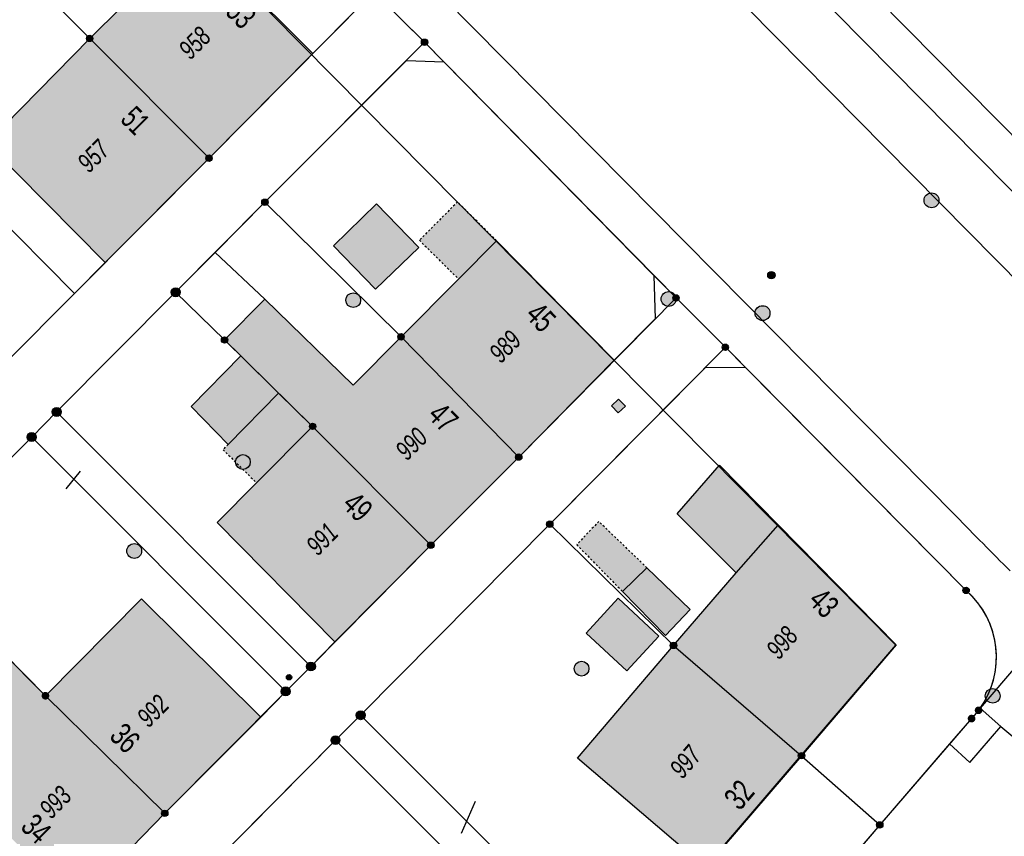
# Model space of a CAD drawing. Header units: metres. Extents: x 2695751 to 2696029, y 1260877 to 1261206.
# Tile 43 of 70: x 2695928 to 2695978, y 1260983 to 1261025. Entities that reach past the tile are written whole.
import ezdxf

# ---------------------------------------------------------------- set-up
doc = ezdxf.new("R2010")
doc.units = ezdxf.units.M
doc.header["$LTSCALE"] = 0.1
doc.linetypes.add('AUSGEZOGEN', pattern=[0])
doc.linetypes.add('VERDECKT2_S2', pattern=[0.36, 0.2, -0.16])
for name, color, linetype in [('Aménagement du territoire_Ligne de distance', 7, 'AUSGEZOGEN'), ('Limites de bien-fonds', 7, 'AUSGEZOGEN'), ('Mensuration officielle_Lignes (Couverture du sol)', 7, 'AUSGEZOGEN'), ('Mensuration officielle_Lignes (Objets divers)', 7, 'AUSGEZOGEN'), ('Mensuration officielle_Lignes de repère', 7, 'AUSGEZOGEN'), ("Mensuration officielle_N° d'assurance", 7, 'AUSGEZOGEN'), ('Mensuration officielle_N° de bâtiment', 7, 'AUSGEZOGEN'), ('Mensuration officielle_Surface (Objets divers)', 7, 'AUSGEZOGEN'), ('Mensuration officielle_Surfaces de bâtiments (Couverture du sol)', 7, 'AUSGEZOGEN'), ('Mensuration officielle_Surfaces de bâtiments (Objets divers)', 7, 'AUSGEZOGEN'), ('Points fixes eau potable', 255, 'AUSGEZOGEN'), ('Points fixes EU', 255, 'AUSGEZOGEN'), ('Points fixes gaz', 255, 'AUSGEZOGEN'), ('Points fixes mensuration officielle', 255, 'AUSGEZOGEN'), ('Réseau AEW', 8, 'AUSGEZOGEN')]:
    doc.layers.add(name, color=color, linetype=linetype)
doc.styles.add('ARIAL', font='arial.ttf')

msp = doc.modelspace()

# ---------------------------------------------------------------- hatches: boundary and pattern name
at = {"layer": 'Mensuration officielle_Surfaces de bâtiments (Couverture du sol)', "true_color": 0xd2d2d2, "transparency": 33554687}
for points in [[(2695931.35, 1261023.84), (2695937.42, 1261017.75), (2695942.696, 1261023.076), (2695934.753, 1261031.019), (2695932.757, 1261028.96), (2695934.624, 1261027.092)], [(2695937.42, 1261017.75), (2695931.35, 1261023.84), (2695926.118, 1261018.508), (2695932.131, 1261012.441)], [(2695945.892, 1261011.078), (2695948.086, 1261013.211), (2695945.938, 1261015.42), (2695943.744, 1261013.287)], [(2695947.185, 1261008.66), (2695953.17, 1261002.54), (2695958.016, 1261007.466), (2695952.043, 1261013.552), (2695950.105, 1261011.601)], [(2695942.687, 1261004.106), (2695948.7, 1260998.06), (2695953.17, 1261002.54), (2695947.185, 1261008.66), (2695944.744, 1261006.199), (2695940.263, 1261010.575), (2695938.21, 1261008.5), (2695939.038, 1261007.687), (2695940.959, 1261005.802)], [(2695940.959, 1261005.802), (2695939.038, 1261007.687), (2695936.516, 1261005.118), (2695938.387, 1261003.182)], [(2695948.7, 1260998.06), (2695942.687, 1261004.106), (2695939.835, 1261001.23), (2695937.828, 1260999.207), (2695943.821, 1260993.143)], [(2695961.04, 1260992.96), (2695967.55, 1260987.35), (2695972.369, 1260992.997), (2695963.372, 1261002.123), (2695961.23, 1260999.656), (2695964.234, 1260996.648)], [(2695958.45, 1260995.7), (2695960.64, 1260993.46), (2695961.896, 1260994.791), (2695959.69, 1260996.912)], [(2695929.1, 1260990.4), (2695935.17, 1260984.42), (2695940.059, 1260989.308), (2695933.986, 1260995.323)], [(2695958.66, 1260991.672), (2695960.301, 1260993.44), (2695958.234, 1260995.358), (2695956.593, 1260993.59)], [(2695967.55, 1260987.35), (2695961.04, 1260992.96), (2695956.152, 1260987.222), (2695962.67, 1260981.655)], [(2695924.59, 1260985.88), (2695930.72, 1260979.86), (2695935.17, 1260984.42), (2695929.1, 1260990.4), (2695926.977, 1260992.544), (2695925.155, 1260990.715), (2695927.287, 1260988.59)]]:
    msp.add_hatch(color=254, dxfattribs=at).paths.add_polyline_path(points)
at = {"layer": 'Mensuration officielle_Surfaces de bâtiments (Objets divers)', "true_color": 0xebebeb, "transparency": 33554687}
for points in [[(2695948.118, 1261013.574), (2695950.105, 1261011.601), (2695952.043, 1261013.552), (2695950.055, 1261015.524)], [(2695939.835, 1261001.23), (2695942.687, 1261004.106), (2695940.959, 1261005.802), (2695938.387, 1261003.182), (2695938.131, 1261002.92)], [(2695956.121, 1260998.083), (2695958.45, 1260995.7), (2695959.69, 1260996.912), (2695957.239, 1260999.268)]]:
    msp.add_hatch(color=7, dxfattribs=at).paths.add_polyline_path(points)
at = {"layer": 'Points fixes eau potable', "transparency": 33554687}
msp.add_hatch(color=7, dxfattribs=at).paths.add_polyline_path([(2695977.053, 1260990.091), (2695977.118, 1260990.052), (2695977.19, 1260990.028), (2695977.266, 1260990.019), (2695977.341, 1260990.025), (2695977.414, 1260990.047), (2695977.481, 1260990.082), (2695977.54, 1260990.13), (2695977.587, 1260990.189), (2695977.622, 1260990.257), (2695977.642, 1260990.33), (2695977.648, 1260990.406), (2695977.638, 1260990.481), (2695977.613, 1260990.552), (2695977.574, 1260990.618), (2695977.523, 1260990.674), (2695977.461, 1260990.718), (2695977.392, 1260990.75), (2695977.318, 1260990.766), (2695977.242, 1260990.768), (2695977.168, 1260990.754), (2695977.098, 1260990.725), (2695977.034, 1260990.683), (2695976.981, 1260990.629), (2695976.94, 1260990.566), (2695976.912, 1260990.495), (2695976.899, 1260990.42), (2695976.901, 1260990.345), (2695976.919, 1260990.271), (2695976.951, 1260990.202), (2695976.996, 1260990.141)])
at = {"layer": 'Points fixes EU', "transparency": 33554687}
for color, points in [(253, [(2695974.43, 1261015.338), (2695974.478, 1261015.397), (2695974.513, 1261015.465), (2695974.535, 1261015.539), (2695974.54, 1261015.615), (2695974.531, 1261015.691), (2695974.506, 1261015.764), (2695974.467, 1261015.83), (2695974.416, 1261015.887), (2695974.354, 1261015.932), (2695974.284, 1261015.964), (2695974.209, 1261015.981), (2695974.133, 1261015.983), (2695974.057, 1261015.97), (2695973.986, 1261015.941), (2695973.922, 1261015.899), (2695973.868, 1261015.845), (2695973.826, 1261015.781), (2695973.797, 1261015.71), (2695973.784, 1261015.634), (2695973.786, 1261015.557), (2695973.803, 1261015.483), (2695973.835, 1261015.413), (2695973.88, 1261015.351), (2695973.937, 1261015.3), (2695974.003, 1261015.261), (2695974.076, 1261015.236), (2695974.152, 1261015.227), (2695974.229, 1261015.232), (2695974.302, 1261015.254), (2695974.37, 1261015.289)]), (253, [(2695961.054, 1261010.313), (2695961.103, 1261010.371), (2695961.14, 1261010.439), (2695961.162, 1261010.512), (2695961.169, 1261010.588), (2695961.161, 1261010.665), (2695961.137, 1261010.738), (2695961.1, 1261010.804), (2695961.049, 1261010.862), (2695960.988, 1261010.909), (2695960.919, 1261010.942), (2695960.845, 1261010.96), (2695960.768, 1261010.964), (2695960.692, 1261010.951), (2695960.621, 1261010.924), (2695960.556, 1261010.883), (2695960.501, 1261010.83), (2695960.458, 1261010.766), (2695960.428, 1261010.696), (2695960.413, 1261010.621), (2695960.414, 1261010.544), (2695960.43, 1261010.469), (2695960.461, 1261010.399), (2695960.505, 1261010.336), (2695960.561, 1261010.284), (2695960.626, 1261010.244), (2695960.699, 1261010.218), (2695960.774, 1261010.207), (2695960.851, 1261010.211), (2695960.925, 1261010.231), (2695960.994, 1261010.265)]), (7, [(2695945.02, 1261010.263), (2695945.067, 1261010.322), (2695945.102, 1261010.389), (2695945.122, 1261010.462), (2695945.127, 1261010.538), (2695945.117, 1261010.613), (2695945.092, 1261010.685), (2695945.053, 1261010.75), (2695945.001, 1261010.806), (2695944.94, 1261010.85), (2695944.871, 1261010.881), (2695944.797, 1261010.898), (2695944.721, 1261010.899), (2695944.646, 1261010.885), (2695944.576, 1261010.856), (2695944.513, 1261010.814), (2695944.46, 1261010.76), (2695944.418, 1261010.696), (2695944.391, 1261010.626), (2695944.378, 1261010.551), (2695944.381, 1261010.475), (2695944.399, 1261010.401), (2695944.431, 1261010.333), (2695944.476, 1261010.272), (2695944.533, 1261010.221), (2695944.599, 1261010.183), (2695944.671, 1261010.159), (2695944.746, 1261010.151), (2695944.822, 1261010.157), (2695944.894, 1261010.178), (2695944.961, 1261010.214)]), (253, [(2695965.832, 1261009.596), (2695965.881, 1261009.654), (2695965.917, 1261009.722), (2695965.94, 1261009.795), (2695965.946, 1261009.872), (2695965.938, 1261009.948), (2695965.914, 1261010.021), (2695965.876, 1261010.087), (2695965.825, 1261010.145), (2695965.764, 1261010.191), (2695965.695, 1261010.224), (2695965.621, 1261010.243), (2695965.544, 1261010.246), (2695965.468, 1261010.233), (2695965.397, 1261010.206), (2695965.332, 1261010.164), (2695965.277, 1261010.111), (2695965.234, 1261010.047), (2695965.205, 1261009.977), (2695965.19, 1261009.901), (2695965.191, 1261009.825), (2695965.207, 1261009.75), (2695965.238, 1261009.68), (2695965.283, 1261009.617), (2695965.339, 1261009.565), (2695965.405, 1261009.525), (2695965.477, 1261009.499), (2695965.553, 1261009.489), (2695965.629, 1261009.493), (2695965.703, 1261009.514), (2695965.772, 1261009.548)]), (7, [(2695957.888, 1261005.146), (2695958.234, 1261004.786), (2695958.594, 1261005.132), (2695958.248, 1261005.492)]), (7, [(2695939.419, 1261002.548), (2695939.363, 1261002.598), (2695939.297, 1261002.636), (2695939.225, 1261002.66), (2695939.149, 1261002.669), (2695939.074, 1261002.662), (2695939.001, 1261002.641), (2695938.934, 1261002.605), (2695938.876, 1261002.556), (2695938.828, 1261002.497), (2695938.794, 1261002.43), (2695938.774, 1261002.356), (2695938.769, 1261002.281), (2695938.779, 1261002.206), (2695938.805, 1261002.134), (2695938.844, 1261002.069), (2695938.895, 1261002.013), (2695938.957, 1261001.969), (2695939.026, 1261001.938), (2695939.1, 1261001.922), (2695939.176, 1261001.92), (2695939.25, 1261001.935), (2695939.321, 1261001.963), (2695939.384, 1261002.006), (2695939.437, 1261002.06), (2695939.478, 1261002.124), (2695939.505, 1261002.194), (2695939.518, 1261002.269), (2695939.515, 1261002.345), (2695939.497, 1261002.419), (2695939.465, 1261002.487)]), (253, [(2695933.993, 1260997.763), (2695933.985, 1260997.839), (2695933.962, 1260997.912), (2695933.925, 1260997.979), (2695933.875, 1260998.038), (2695933.814, 1260998.085), (2695933.745, 1260998.118), (2695933.671, 1260998.138), (2695933.595, 1260998.141), (2695933.519, 1260998.13), (2695933.447, 1260998.103), (2695933.382, 1260998.063), (2695933.326, 1260998.01), (2695933.283, 1260997.947), (2695933.252, 1260997.876), (2695933.237, 1260997.801), (2695933.237, 1260997.725), (2695933.252, 1260997.65), (2695933.283, 1260997.579), (2695933.326, 1260997.516), (2695933.382, 1260997.463), (2695933.447, 1260997.423), (2695933.519, 1260997.396), (2695933.595, 1260997.385), (2695933.671, 1260997.388), (2695933.745, 1260997.408), (2695933.814, 1260997.441), (2695933.875, 1260997.488), (2695933.925, 1260997.547), (2695933.962, 1260997.614), (2695933.985, 1260997.687)]), (7, [(2695956.739, 1260991.779), (2695956.731, 1260991.854), (2695956.709, 1260991.927), (2695956.672, 1260991.993), (2695956.622, 1260992.05), (2695956.562, 1260992.097), (2695956.494, 1260992.13), (2695956.421, 1260992.149), (2695956.345, 1260992.153), (2695956.27, 1260992.142), (2695956.199, 1260992.115), (2695956.134, 1260992.075), (2695956.079, 1260992.023), (2695956.036, 1260991.961), (2695956.006, 1260991.891), (2695955.991, 1260991.817), (2695955.991, 1260991.741), (2695956.006, 1260991.666), (2695956.036, 1260991.597), (2695956.079, 1260991.534), (2695956.134, 1260991.482), (2695956.199, 1260991.442), (2695956.27, 1260991.416), (2695956.345, 1260991.404), (2695956.421, 1260991.408), (2695956.494, 1260991.427), (2695956.562, 1260991.46), (2695956.622, 1260991.507), (2695956.672, 1260991.564), (2695956.709, 1260991.631), (2695956.731, 1260991.703)])]:
    msp.add_hatch(color=color, dxfattribs=at).paths.add_polyline_path(points)
at = {"layer": 'Points fixes gaz', "transparency": 33554687}
msp.add_hatch(color=7, dxfattribs=at).paths.add_polyline_path([(2695965.884, 1261011.671), (2695965.913, 1261011.646), (2695965.947, 1261011.628), (2695965.983, 1261011.617), (2695966.021, 1261011.614), (2695966.058, 1261011.618), (2695966.094, 1261011.629), (2695966.127, 1261011.648), (2695966.156, 1261011.673), (2695966.179, 1261011.703), (2695966.195, 1261011.737), (2695966.205, 1261011.774), (2695966.206, 1261011.812), (2695966.2, 1261011.85), (2695966.187, 1261011.885), (2695966.166, 1261011.917), (2695966.14, 1261011.944), (2695966.109, 1261011.966), (2695966.074, 1261011.98), (2695966.036, 1261011.988), (2695965.998, 1261011.987), (2695965.961, 1261011.979), (2695965.927, 1261011.964), (2695965.896, 1261011.942), (2695965.87, 1261011.914), (2695965.85, 1261011.882), (2695965.837, 1261011.846), (2695965.832, 1261011.809), (2695965.834, 1261011.771), (2695965.844, 1261011.734), (2695965.861, 1261011.7)])
at = {"layer": 'Points fixes mensuration officielle', "transparency": 33554687}
for points in [[(2695931.512, 1261023.84), (2695931.509, 1261023.873), (2695931.499, 1261023.904), (2695931.483, 1261023.933), (2695931.462, 1261023.958), (2695931.436, 1261023.978), (2695931.406, 1261023.992), (2695931.375, 1261024.001), (2695931.342, 1261024.002), (2695931.309, 1261023.997), (2695931.278, 1261023.986), (2695931.251, 1261023.969), (2695931.227, 1261023.946), (2695931.208, 1261023.919), (2695931.195, 1261023.889), (2695931.188, 1261023.856), (2695931.188, 1261023.824), (2695931.195, 1261023.791), (2695931.208, 1261023.761), (2695931.227, 1261023.734), (2695931.251, 1261023.711), (2695931.278, 1261023.694), (2695931.309, 1261023.683), (2695931.342, 1261023.678), (2695931.375, 1261023.679), (2695931.406, 1261023.688), (2695931.436, 1261023.702), (2695931.462, 1261023.722), (2695931.483, 1261023.747), (2695931.499, 1261023.776), (2695931.509, 1261023.807)], [(2695948.542, 1261023.65), (2695948.539, 1261023.683), (2695948.529, 1261023.714), (2695948.513, 1261023.743), (2695948.492, 1261023.768), (2695948.466, 1261023.788), (2695948.436, 1261023.802), (2695948.405, 1261023.811), (2695948.372, 1261023.812), (2695948.339, 1261023.807), (2695948.308, 1261023.796), (2695948.281, 1261023.779), (2695948.257, 1261023.756), (2695948.238, 1261023.729), (2695948.225, 1261023.699), (2695948.218, 1261023.666), (2695948.218, 1261023.634), (2695948.225, 1261023.601), (2695948.238, 1261023.571), (2695948.257, 1261023.544), (2695948.281, 1261023.521), (2695948.308, 1261023.504), (2695948.339, 1261023.493), (2695948.372, 1261023.488), (2695948.405, 1261023.489), (2695948.436, 1261023.498), (2695948.466, 1261023.512), (2695948.492, 1261023.532), (2695948.513, 1261023.557), (2695948.529, 1261023.586), (2695948.539, 1261023.617)], [(2695937.582, 1261017.75), (2695937.579, 1261017.783), (2695937.569, 1261017.814), (2695937.553, 1261017.843), (2695937.532, 1261017.868), (2695937.506, 1261017.888), (2695937.476, 1261017.902), (2695937.445, 1261017.911), (2695937.412, 1261017.912), (2695937.379, 1261017.907), (2695937.348, 1261017.896), (2695937.321, 1261017.879), (2695937.297, 1261017.856), (2695937.278, 1261017.829), (2695937.265, 1261017.799), (2695937.258, 1261017.766), (2695937.258, 1261017.734), (2695937.265, 1261017.701), (2695937.278, 1261017.671), (2695937.297, 1261017.644), (2695937.321, 1261017.621), (2695937.348, 1261017.604), (2695937.379, 1261017.593), (2695937.412, 1261017.588), (2695937.445, 1261017.589), (2695937.476, 1261017.598), (2695937.506, 1261017.612), (2695937.532, 1261017.632), (2695937.553, 1261017.657), (2695937.569, 1261017.686), (2695937.579, 1261017.717)], [(2695940.422, 1261015.51), (2695940.419, 1261015.543), (2695940.409, 1261015.574), (2695940.393, 1261015.603), (2695940.372, 1261015.628), (2695940.346, 1261015.648), (2695940.316, 1261015.662), (2695940.285, 1261015.671), (2695940.252, 1261015.672), (2695940.219, 1261015.667), (2695940.188, 1261015.656), (2695940.161, 1261015.639), (2695940.137, 1261015.616), (2695940.118, 1261015.589), (2695940.105, 1261015.559), (2695940.098, 1261015.526), (2695940.098, 1261015.494), (2695940.105, 1261015.461), (2695940.118, 1261015.431), (2695940.137, 1261015.404), (2695940.161, 1261015.381), (2695940.188, 1261015.364), (2695940.219, 1261015.353), (2695940.252, 1261015.348), (2695940.285, 1261015.349), (2695940.316, 1261015.358), (2695940.346, 1261015.372), (2695940.372, 1261015.392), (2695940.393, 1261015.417), (2695940.409, 1261015.446), (2695940.419, 1261015.477)], [(2695935.947, 1261010.93), (2695935.943, 1261010.976), (2695935.929, 1261011.02), (2695935.907, 1261011.06), (2695935.877, 1261011.095), (2695935.84, 1261011.123), (2695935.799, 1261011.143), (2695935.754, 1261011.155), (2695935.708, 1261011.157), (2695935.663, 1261011.15), (2695935.62, 1261011.134), (2695935.581, 1261011.11), (2695935.547, 1261011.078), (2695935.521, 1261011.04), (2695935.503, 1261010.998), (2695935.494, 1261010.953), (2695935.494, 1261010.907), (2695935.503, 1261010.862), (2695935.521, 1261010.82), (2695935.547, 1261010.782), (2695935.581, 1261010.75), (2695935.62, 1261010.726), (2695935.663, 1261010.71), (2695935.708, 1261010.703), (2695935.754, 1261010.705), (2695935.799, 1261010.717), (2695935.84, 1261010.737), (2695935.877, 1261010.765), (2695935.907, 1261010.8), (2695935.929, 1261010.84), (2695935.943, 1261010.884)], [(2695961.332, 1261010.64), (2695961.329, 1261010.673), (2695961.319, 1261010.704), (2695961.303, 1261010.733), (2695961.282, 1261010.758), (2695961.256, 1261010.778), (2695961.226, 1261010.792), (2695961.195, 1261010.801), (2695961.162, 1261010.802), (2695961.129, 1261010.797), (2695961.098, 1261010.786), (2695961.071, 1261010.769), (2695961.047, 1261010.746), (2695961.028, 1261010.719), (2695961.015, 1261010.689), (2695961.008, 1261010.656), (2695961.008, 1261010.624), (2695961.015, 1261010.591), (2695961.028, 1261010.561), (2695961.047, 1261010.534), (2695961.071, 1261010.511), (2695961.098, 1261010.494), (2695961.129, 1261010.483), (2695961.162, 1261010.478), (2695961.195, 1261010.479), (2695961.226, 1261010.488), (2695961.256, 1261010.502), (2695961.282, 1261010.522), (2695961.303, 1261010.547), (2695961.319, 1261010.576), (2695961.329, 1261010.607)], [(2695938.372, 1261008.5), (2695938.369, 1261008.533), (2695938.359, 1261008.564), (2695938.343, 1261008.593), (2695938.322, 1261008.618), (2695938.296, 1261008.638), (2695938.266, 1261008.652), (2695938.235, 1261008.661), (2695938.202, 1261008.662), (2695938.169, 1261008.657), (2695938.138, 1261008.646), (2695938.111, 1261008.629), (2695938.087, 1261008.606), (2695938.068, 1261008.579), (2695938.055, 1261008.549), (2695938.048, 1261008.516), (2695938.048, 1261008.484), (2695938.055, 1261008.451), (2695938.068, 1261008.421), (2695938.087, 1261008.394), (2695938.111, 1261008.371), (2695938.138, 1261008.354), (2695938.169, 1261008.343), (2695938.202, 1261008.338), (2695938.235, 1261008.339), (2695938.266, 1261008.348), (2695938.296, 1261008.362), (2695938.322, 1261008.382), (2695938.343, 1261008.407), (2695938.359, 1261008.436), (2695938.369, 1261008.467)], [(2695947.347, 1261008.66), (2695947.344, 1261008.693), (2695947.334, 1261008.724), (2695947.318, 1261008.753), (2695947.297, 1261008.778), (2695947.271, 1261008.798), (2695947.241, 1261008.812), (2695947.21, 1261008.821), (2695947.177, 1261008.822), (2695947.144, 1261008.817), (2695947.113, 1261008.806), (2695947.086, 1261008.789), (2695947.062, 1261008.766), (2695947.043, 1261008.739), (2695947.03, 1261008.709), (2695947.023, 1261008.676), (2695947.023, 1261008.644), (2695947.03, 1261008.611), (2695947.043, 1261008.581), (2695947.062, 1261008.554), (2695947.086, 1261008.531), (2695947.113, 1261008.514), (2695947.144, 1261008.503), (2695947.177, 1261008.498), (2695947.21, 1261008.499), (2695947.241, 1261008.508), (2695947.271, 1261008.522), (2695947.297, 1261008.542), (2695947.318, 1261008.567), (2695947.334, 1261008.596), (2695947.344, 1261008.627)], [(2695963.842, 1261008.13), (2695963.839, 1261008.163), (2695963.829, 1261008.194), (2695963.813, 1261008.223), (2695963.792, 1261008.248), (2695963.766, 1261008.268), (2695963.736, 1261008.282), (2695963.705, 1261008.291), (2695963.672, 1261008.292), (2695963.639, 1261008.287), (2695963.608, 1261008.276), (2695963.581, 1261008.259), (2695963.557, 1261008.236), (2695963.538, 1261008.209), (2695963.525, 1261008.179), (2695963.518, 1261008.146), (2695963.518, 1261008.114), (2695963.525, 1261008.081), (2695963.538, 1261008.051), (2695963.557, 1261008.024), (2695963.581, 1261008.001), (2695963.608, 1261007.984), (2695963.639, 1261007.973), (2695963.672, 1261007.968), (2695963.705, 1261007.969), (2695963.736, 1261007.978), (2695963.766, 1261007.992), (2695963.792, 1261008.012), (2695963.813, 1261008.037), (2695963.829, 1261008.066), (2695963.839, 1261008.097)], [(2695929.897, 1261004.84), (2695929.893, 1261004.886), (2695929.879, 1261004.93), (2695929.857, 1261004.97), (2695929.827, 1261005.005), (2695929.79, 1261005.033), (2695929.749, 1261005.053), (2695929.704, 1261005.065), (2695929.658, 1261005.067), (2695929.613, 1261005.06), (2695929.57, 1261005.044), (2695929.531, 1261005.02), (2695929.497, 1261004.988), (2695929.471, 1261004.95), (2695929.453, 1261004.908), (2695929.444, 1261004.863), (2695929.444, 1261004.817), (2695929.453, 1261004.772), (2695929.471, 1261004.73), (2695929.497, 1261004.692), (2695929.531, 1261004.66), (2695929.57, 1261004.636), (2695929.613, 1261004.62), (2695929.658, 1261004.613), (2695929.704, 1261004.615), (2695929.749, 1261004.627), (2695929.79, 1261004.647), (2695929.827, 1261004.675), (2695929.857, 1261004.71), (2695929.879, 1261004.75), (2695929.893, 1261004.794)], [(2695942.849, 1261004.106), (2695942.846, 1261004.139), (2695942.836, 1261004.17), (2695942.82, 1261004.199), (2695942.799, 1261004.224), (2695942.773, 1261004.244), (2695942.743, 1261004.258), (2695942.712, 1261004.267), (2695942.679, 1261004.268), (2695942.646, 1261004.263), (2695942.615, 1261004.252), (2695942.588, 1261004.235), (2695942.564, 1261004.212), (2695942.545, 1261004.185), (2695942.532, 1261004.155), (2695942.525, 1261004.122), (2695942.525, 1261004.09), (2695942.532, 1261004.057), (2695942.545, 1261004.027), (2695942.564, 1261004), (2695942.588, 1261003.977), (2695942.615, 1261003.96), (2695942.646, 1261003.949), (2695942.679, 1261003.944), (2695942.712, 1261003.945), (2695942.743, 1261003.954), (2695942.773, 1261003.968), (2695942.799, 1261003.988), (2695942.82, 1261004.013), (2695942.836, 1261004.042), (2695942.846, 1261004.073)], [(2695928.627, 1261003.56), (2695928.623, 1261003.606), (2695928.609, 1261003.65), (2695928.587, 1261003.69), (2695928.557, 1261003.725), (2695928.52, 1261003.753), (2695928.479, 1261003.773), (2695928.434, 1261003.785), (2695928.388, 1261003.787), (2695928.343, 1261003.78), (2695928.3, 1261003.764), (2695928.261, 1261003.74), (2695928.227, 1261003.708), (2695928.201, 1261003.67), (2695928.183, 1261003.628), (2695928.174, 1261003.583), (2695928.174, 1261003.537), (2695928.183, 1261003.492), (2695928.201, 1261003.45), (2695928.227, 1261003.412), (2695928.261, 1261003.38), (2695928.3, 1261003.356), (2695928.343, 1261003.34), (2695928.388, 1261003.333), (2695928.434, 1261003.335), (2695928.479, 1261003.347), (2695928.52, 1261003.367), (2695928.557, 1261003.395), (2695928.587, 1261003.43), (2695928.609, 1261003.47), (2695928.623, 1261003.514)], [(2695953.332, 1261002.54), (2695953.329, 1261002.573), (2695953.319, 1261002.604), (2695953.303, 1261002.633), (2695953.282, 1261002.658), (2695953.256, 1261002.678), (2695953.226, 1261002.692), (2695953.195, 1261002.701), (2695953.162, 1261002.702), (2695953.129, 1261002.697), (2695953.098, 1261002.686), (2695953.071, 1261002.669), (2695953.047, 1261002.646), (2695953.028, 1261002.619), (2695953.015, 1261002.589), (2695953.008, 1261002.556), (2695953.008, 1261002.524), (2695953.015, 1261002.491), (2695953.028, 1261002.461), (2695953.047, 1261002.434), (2695953.071, 1261002.411), (2695953.098, 1261002.394), (2695953.129, 1261002.383), (2695953.162, 1261002.378), (2695953.195, 1261002.379), (2695953.226, 1261002.388), (2695953.256, 1261002.402), (2695953.282, 1261002.422), (2695953.303, 1261002.447), (2695953.319, 1261002.476), (2695953.329, 1261002.507)], [(2695954.912, 1260999.13), (2695954.909, 1260999.163), (2695954.899, 1260999.194), (2695954.883, 1260999.223), (2695954.862, 1260999.248), (2695954.836, 1260999.268), (2695954.806, 1260999.282), (2695954.775, 1260999.291), (2695954.742, 1260999.292), (2695954.709, 1260999.287), (2695954.678, 1260999.276), (2695954.651, 1260999.259), (2695954.627, 1260999.236), (2695954.608, 1260999.209), (2695954.595, 1260999.179), (2695954.588, 1260999.146), (2695954.588, 1260999.114), (2695954.595, 1260999.081), (2695954.608, 1260999.051), (2695954.627, 1260999.024), (2695954.651, 1260999.001), (2695954.678, 1260998.984), (2695954.709, 1260998.973), (2695954.742, 1260998.968), (2695954.775, 1260998.969), (2695954.806, 1260998.978), (2695954.836, 1260998.992), (2695954.862, 1260999.012), (2695954.883, 1260999.037), (2695954.899, 1260999.066), (2695954.909, 1260999.097)], [(2695948.862, 1260998.06), (2695948.859, 1260998.093), (2695948.849, 1260998.124), (2695948.833, 1260998.153), (2695948.812, 1260998.178), (2695948.786, 1260998.198), (2695948.756, 1260998.212), (2695948.725, 1260998.221), (2695948.692, 1260998.222), (2695948.659, 1260998.217), (2695948.628, 1260998.206), (2695948.601, 1260998.189), (2695948.577, 1260998.166), (2695948.558, 1260998.139), (2695948.545, 1260998.109), (2695948.538, 1260998.076), (2695948.538, 1260998.044), (2695948.545, 1260998.011), (2695948.558, 1260997.981), (2695948.577, 1260997.954), (2695948.601, 1260997.931), (2695948.628, 1260997.914), (2695948.659, 1260997.903), (2695948.692, 1260997.898), (2695948.725, 1260997.899), (2695948.756, 1260997.908), (2695948.786, 1260997.922), (2695948.812, 1260997.942), (2695948.833, 1260997.967), (2695948.849, 1260997.996), (2695948.859, 1260998.027)], [(2695976.082, 1260995.76), (2695976.079, 1260995.793), (2695976.069, 1260995.824), (2695976.053, 1260995.853), (2695976.032, 1260995.878), (2695976.006, 1260995.898), (2695975.976, 1260995.912), (2695975.945, 1260995.921), (2695975.912, 1260995.922), (2695975.879, 1260995.917), (2695975.848, 1260995.906), (2695975.821, 1260995.889), (2695975.797, 1260995.866), (2695975.778, 1260995.839), (2695975.765, 1260995.809), (2695975.758, 1260995.776), (2695975.758, 1260995.744), (2695975.765, 1260995.711), (2695975.778, 1260995.681), (2695975.797, 1260995.654), (2695975.821, 1260995.631), (2695975.848, 1260995.614), (2695975.879, 1260995.603), (2695975.912, 1260995.598), (2695975.945, 1260995.599), (2695975.976, 1260995.608), (2695976.006, 1260995.622), (2695976.032, 1260995.642), (2695976.053, 1260995.667), (2695976.069, 1260995.696), (2695976.079, 1260995.727)], [(2695961.202, 1260992.96), (2695961.199, 1260992.993), (2695961.189, 1260993.024), (2695961.173, 1260993.053), (2695961.152, 1260993.078), (2695961.126, 1260993.098), (2695961.096, 1260993.112), (2695961.065, 1260993.121), (2695961.032, 1260993.122), (2695960.999, 1260993.117), (2695960.968, 1260993.106), (2695960.941, 1260993.089), (2695960.917, 1260993.066), (2695960.898, 1260993.039), (2695960.885, 1260993.009), (2695960.878, 1260992.976), (2695960.878, 1260992.944), (2695960.885, 1260992.911), (2695960.898, 1260992.881), (2695960.917, 1260992.854), (2695960.941, 1260992.831), (2695960.968, 1260992.814), (2695960.999, 1260992.803), (2695961.032, 1260992.798), (2695961.065, 1260992.799), (2695961.096, 1260992.808), (2695961.126, 1260992.822), (2695961.152, 1260992.842), (2695961.173, 1260992.867), (2695961.189, 1260992.896), (2695961.199, 1260992.927)], [(2695942.827, 1260991.89), (2695942.823, 1260991.936), (2695942.809, 1260991.98), (2695942.787, 1260992.02), (2695942.757, 1260992.055), (2695942.72, 1260992.083), (2695942.679, 1260992.103), (2695942.634, 1260992.115), (2695942.588, 1260992.117), (2695942.543, 1260992.11), (2695942.5, 1260992.094), (2695942.461, 1260992.07), (2695942.427, 1260992.038), (2695942.401, 1260992), (2695942.383, 1260991.958), (2695942.374, 1260991.913), (2695942.374, 1260991.867), (2695942.383, 1260991.822), (2695942.401, 1260991.78), (2695942.427, 1260991.742), (2695942.461, 1260991.71), (2695942.5, 1260991.686), (2695942.543, 1260991.67), (2695942.588, 1260991.663), (2695942.634, 1260991.665), (2695942.679, 1260991.677), (2695942.72, 1260991.697), (2695942.757, 1260991.725), (2695942.787, 1260991.76), (2695942.809, 1260991.8), (2695942.823, 1260991.844)], [(2695929.295, 1260990.4), (2695929.291, 1260990.439), (2695929.279, 1260990.477), (2695929.26, 1260990.511), (2695929.234, 1260990.541), (2695929.203, 1260990.565), (2695929.168, 1260990.583), (2695929.13, 1260990.593), (2695929.09, 1260990.595), (2695929.051, 1260990.589), (2695929.014, 1260990.575), (2695928.981, 1260990.554), (2695928.952, 1260990.527), (2695928.93, 1260990.495), (2695928.914, 1260990.458), (2695928.906, 1260990.42), (2695928.906, 1260990.38), (2695928.914, 1260990.342), (2695928.93, 1260990.305), (2695928.952, 1260990.273), (2695928.981, 1260990.246), (2695929.014, 1260990.225), (2695929.051, 1260990.211), (2695929.09, 1260990.205), (2695929.13, 1260990.207), (2695929.168, 1260990.217), (2695929.203, 1260990.235), (2695929.234, 1260990.259), (2695929.26, 1260990.289), (2695929.279, 1260990.323), (2695929.291, 1260990.361)], [(2695941.547, 1260990.62), (2695941.543, 1260990.666), (2695941.529, 1260990.71), (2695941.507, 1260990.75), (2695941.477, 1260990.785), (2695941.44, 1260990.813), (2695941.399, 1260990.833), (2695941.354, 1260990.845), (2695941.308, 1260990.847), (2695941.263, 1260990.84), (2695941.22, 1260990.824), (2695941.181, 1260990.8), (2695941.147, 1260990.768), (2695941.121, 1260990.73), (2695941.103, 1260990.688), (2695941.094, 1260990.643), (2695941.094, 1260990.597), (2695941.103, 1260990.552), (2695941.121, 1260990.51), (2695941.147, 1260990.472), (2695941.181, 1260990.44), (2695941.22, 1260990.416), (2695941.263, 1260990.4), (2695941.308, 1260990.393), (2695941.354, 1260990.395), (2695941.399, 1260990.407), (2695941.44, 1260990.427), (2695941.477, 1260990.455), (2695941.507, 1260990.49), (2695941.529, 1260990.53), (2695941.543, 1260990.574)], [(2695945.357, 1260989.41), (2695945.353, 1260989.456), (2695945.339, 1260989.5), (2695945.317, 1260989.54), (2695945.287, 1260989.575), (2695945.25, 1260989.603), (2695945.209, 1260989.623), (2695945.164, 1260989.635), (2695945.118, 1260989.637), (2695945.073, 1260989.63), (2695945.03, 1260989.614), (2695944.991, 1260989.59), (2695944.957, 1260989.558), (2695944.931, 1260989.52), (2695944.913, 1260989.478), (2695944.904, 1260989.433), (2695944.904, 1260989.387), (2695944.913, 1260989.342), (2695944.931, 1260989.3), (2695944.957, 1260989.262), (2695944.991, 1260989.23), (2695945.03, 1260989.206), (2695945.073, 1260989.19), (2695945.118, 1260989.183), (2695945.164, 1260989.185), (2695945.209, 1260989.197), (2695945.25, 1260989.217), (2695945.287, 1260989.245), (2695945.317, 1260989.28), (2695945.339, 1260989.32), (2695945.353, 1260989.364)], [(2695976.395, 1260989.24), (2695976.391, 1260989.279), (2695976.379, 1260989.317), (2695976.36, 1260989.351), (2695976.334, 1260989.381), (2695976.303, 1260989.405), (2695976.268, 1260989.423), (2695976.23, 1260989.433), (2695976.19, 1260989.435), (2695976.151, 1260989.429), (2695976.114, 1260989.415), (2695976.081, 1260989.394), (2695976.052, 1260989.367), (2695976.03, 1260989.335), (2695976.014, 1260989.298), (2695976.006, 1260989.26), (2695976.006, 1260989.22), (2695976.014, 1260989.182), (2695976.03, 1260989.145), (2695976.052, 1260989.113), (2695976.081, 1260989.086), (2695976.114, 1260989.065), (2695976.151, 1260989.051), (2695976.19, 1260989.045), (2695976.23, 1260989.047), (2695976.268, 1260989.057), (2695976.303, 1260989.075), (2695976.334, 1260989.099), (2695976.36, 1260989.129), (2695976.379, 1260989.163), (2695976.391, 1260989.201)], [(2695976.752, 1260989.658), (2695976.748, 1260989.697), (2695976.736, 1260989.735), (2695976.717, 1260989.769), (2695976.691, 1260989.799), (2695976.66, 1260989.823), (2695976.625, 1260989.841), (2695976.587, 1260989.851), (2695976.547, 1260989.853), (2695976.508, 1260989.847), (2695976.471, 1260989.833), (2695976.438, 1260989.812), (2695976.409, 1260989.785), (2695976.387, 1260989.753), (2695976.371, 1260989.716), (2695976.363, 1260989.678), (2695976.363, 1260989.638), (2695976.371, 1260989.6), (2695976.387, 1260989.563), (2695976.409, 1260989.531), (2695976.438, 1260989.504), (2695976.471, 1260989.483), (2695976.508, 1260989.469), (2695976.547, 1260989.463), (2695976.587, 1260989.465), (2695976.625, 1260989.475), (2695976.66, 1260989.493), (2695976.691, 1260989.517), (2695976.717, 1260989.547), (2695976.736, 1260989.581), (2695976.748, 1260989.619)], [(2695944.077, 1260988.14), (2695944.073, 1260988.186), (2695944.059, 1260988.23), (2695944.037, 1260988.27), (2695944.007, 1260988.305), (2695943.97, 1260988.333), (2695943.929, 1260988.353), (2695943.884, 1260988.365), (2695943.838, 1260988.367), (2695943.793, 1260988.36), (2695943.75, 1260988.344), (2695943.711, 1260988.32), (2695943.677, 1260988.288), (2695943.651, 1260988.25), (2695943.633, 1260988.208), (2695943.624, 1260988.163), (2695943.624, 1260988.117), (2695943.633, 1260988.072), (2695943.651, 1260988.03), (2695943.677, 1260987.992), (2695943.711, 1260987.96), (2695943.75, 1260987.936), (2695943.793, 1260987.92), (2695943.838, 1260987.913), (2695943.884, 1260987.915), (2695943.929, 1260987.927), (2695943.97, 1260987.947), (2695944.007, 1260987.975), (2695944.037, 1260988.01), (2695944.059, 1260988.05), (2695944.073, 1260988.094)], [(2695967.712, 1260987.35), (2695967.709, 1260987.383), (2695967.699, 1260987.414), (2695967.683, 1260987.443), (2695967.662, 1260987.468), (2695967.636, 1260987.488), (2695967.606, 1260987.502), (2695967.575, 1260987.511), (2695967.542, 1260987.512), (2695967.509, 1260987.507), (2695967.478, 1260987.496), (2695967.451, 1260987.479), (2695967.427, 1260987.456), (2695967.408, 1260987.429), (2695967.395, 1260987.399), (2695967.388, 1260987.366), (2695967.388, 1260987.334), (2695967.395, 1260987.301), (2695967.408, 1260987.271), (2695967.427, 1260987.244), (2695967.451, 1260987.221), (2695967.478, 1260987.204), (2695967.509, 1260987.193), (2695967.542, 1260987.188), (2695967.575, 1260987.189), (2695967.606, 1260987.198), (2695967.636, 1260987.212), (2695967.662, 1260987.232), (2695967.683, 1260987.257), (2695967.699, 1260987.286), (2695967.709, 1260987.317)], [(2695935.332, 1260984.42), (2695935.329, 1260984.453), (2695935.319, 1260984.484), (2695935.303, 1260984.513), (2695935.282, 1260984.538), (2695935.256, 1260984.558), (2695935.226, 1260984.572), (2695935.195, 1260984.581), (2695935.162, 1260984.582), (2695935.129, 1260984.577), (2695935.098, 1260984.566), (2695935.071, 1260984.549), (2695935.047, 1260984.526), (2695935.028, 1260984.499), (2695935.015, 1260984.469), (2695935.008, 1260984.436), (2695935.008, 1260984.404), (2695935.015, 1260984.371), (2695935.028, 1260984.341), (2695935.047, 1260984.314), (2695935.071, 1260984.291), (2695935.098, 1260984.274), (2695935.129, 1260984.263), (2695935.162, 1260984.258), (2695935.195, 1260984.259), (2695935.226, 1260984.268), (2695935.256, 1260984.282), (2695935.282, 1260984.302), (2695935.303, 1260984.327), (2695935.319, 1260984.356), (2695935.329, 1260984.387)], [(2695971.692, 1260983.83), (2695971.689, 1260983.863), (2695971.679, 1260983.894), (2695971.663, 1260983.923), (2695971.642, 1260983.948), (2695971.616, 1260983.968), (2695971.586, 1260983.982), (2695971.555, 1260983.991), (2695971.522, 1260983.992), (2695971.489, 1260983.987), (2695971.458, 1260983.976), (2695971.431, 1260983.959), (2695971.407, 1260983.936), (2695971.388, 1260983.909), (2695971.375, 1260983.879), (2695971.368, 1260983.846), (2695971.368, 1260983.814), (2695971.375, 1260983.781), (2695971.388, 1260983.751), (2695971.407, 1260983.724), (2695971.431, 1260983.701), (2695971.458, 1260983.684), (2695971.489, 1260983.673), (2695971.522, 1260983.668), (2695971.555, 1260983.669), (2695971.586, 1260983.678), (2695971.616, 1260983.692), (2695971.642, 1260983.712), (2695971.663, 1260983.737), (2695971.679, 1260983.766), (2695971.689, 1260983.797)]]:
    msp.add_hatch(color=7, dxfattribs=at).paths.add_polyline_path(points)
at = {"layer": 'Réseau AEW', "transparency": 33554687}
msp.add_hatch(color=1, dxfattribs=at).paths.add_polyline_path([(2695941.351, 1260991.339), (2695941.351, 1260991.325), (2695941.353, 1260991.311), (2695941.357, 1260991.298), (2695941.362, 1260991.285), (2695941.368, 1260991.272), (2695941.375, 1260991.26), (2695941.384, 1260991.249), (2695941.393, 1260991.239), (2695941.404, 1260991.23), (2695941.415, 1260991.222), (2695941.427, 1260991.216), (2695941.44, 1260991.21), (2695941.454, 1260991.206), (2695941.467, 1260991.203), (2695941.481, 1260991.202), (2695941.495, 1260991.202), (2695941.509, 1260991.203), (2695941.522, 1260991.206), (2695941.536, 1260991.21), (2695941.549, 1260991.216), (2695941.561, 1260991.222), (2695941.572, 1260991.23), (2695941.583, 1260991.239), (2695941.592, 1260991.249), (2695941.601, 1260991.26), (2695941.608, 1260991.272), (2695941.614, 1260991.285), (2695941.619, 1260991.298), (2695941.623, 1260991.311), (2695941.625, 1260991.325), (2695941.625, 1260991.339), (2695941.625, 1260991.353), (2695941.623, 1260991.367), (2695941.619, 1260991.38), (2695941.614, 1260991.393), (2695941.608, 1260991.406), (2695941.601, 1260991.418), (2695941.592, 1260991.429), (2695941.583, 1260991.439), (2695941.572, 1260991.448), (2695941.561, 1260991.456), (2695941.549, 1260991.462), (2695941.536, 1260991.468), (2695941.522, 1260991.472), (2695941.509, 1260991.475), (2695941.495, 1260991.476), (2695941.481, 1260991.476), (2695941.467, 1260991.475), (2695941.454, 1260991.472), (2695941.44, 1260991.468), (2695941.427, 1260991.462), (2695941.415, 1260991.456), (2695941.404, 1260991.448), (2695941.393, 1260991.439), (2695941.384, 1260991.429), (2695941.375, 1260991.418), (2695941.368, 1260991.406), (2695941.362, 1260991.393), (2695941.357, 1260991.38), (2695941.353, 1260991.367), (2695941.351, 1260991.353)])

# ---------------------------------------------------------------- linework, layer by layer
at = {"layer": 'Aménagement du territoire_Ligne de distance', "color": 7, "linetype": 'AUSGEZOGEN', "transparency": 33554687}
msp.add_lwpolyline([(2695815.92, 1261083.45), (2695852.53, 1261047.34), (2695889.71, 1261010.67), (2695915.9, 1260984.83), (2695942.7, 1260958.39), (2695972.35, 1260992.97), (2695942.13, 1261023.53), (2695912.25, 1261053.75), (2695881.66, 1261084.69), (2695850.32, 1261116.38)], dxfattribs=at)
at = {"layer": 'Limites de bien-fonds', "color": 7, "linetype": 'AUSGEZOGEN', "transparency": 33554687}
for p, q in [((2695989.07, 1261007.99), (2695940.78, 1261056.86)), ((2695945.8, 1261026.21), (2695937.42, 1261017.75)), ((2695945.8, 1261026.21), (2695948.38, 1261023.65)), ((2695948.38, 1261023.65), (2695940.26, 1261015.51)), ((2695948.38, 1261023.65), (2695961.17, 1261010.64)), ((2695937.42, 1261017.75), (2695927.1, 1261007.37)), ((2695940.26, 1261015.51), (2695935.72, 1261010.93)), ((2695935.72, 1261010.93), (2695929.67, 1261004.84)), ((2695961.17, 1261010.64), (2695953.17, 1261002.54)), ((2695961.17, 1261010.64), (2695963.68, 1261008.13)), ((2695963.68, 1261008.13), (2695954.75, 1260999.13)), ((2695963.68, 1261008.13), (2695975.92, 1260995.76)), ((2695929.67, 1261004.84), (2695928.4, 1261003.56)), ((2695929.67, 1261004.84), (2695942.6, 1260991.89)), ((2695928.4, 1261003.56), (2695922.2, 1260997.33)), ((2695928.4, 1261003.56), (2695941.32, 1260990.62)), ((2695953.17, 1261002.54), (2695948.7, 1260998.06)), ((2695954.75, 1260999.13), (2695945.13, 1260989.41)), ((2695948.7, 1260998.06), (2695942.6, 1260991.89)), ((2695942.6, 1260991.89), (2695941.32, 1260990.62)), ((2695941.32, 1260990.62), (2695935.17, 1260984.42)), ((2695945.13, 1260989.41), (2695943.85, 1260988.14)), ((2695945.13, 1260989.41), (2695961.93, 1260972.61)), ((2695976.2, 1260989.24), (2695971.53, 1260983.83)), ((2695943.85, 1260988.14), (2695933.63, 1260977.81)), ((2695943.85, 1260988.14), (2695960.77, 1260971.26)), ((2695935.17, 1260984.42), (2695930.72, 1260979.86)), ((2695971.53, 1260983.83), (2695961.93, 1260972.61))]:
    msp.add_line(p, q, dxfattribs=at)
for points in [[(2695924.42, 1261030.79), (2695931.35, 1261023.84), (2695937.42, 1261017.75)], [(2695940.26, 1261015.51), (2695947.185, 1261008.66), (2695953.17, 1261002.54)], [(2695935.72, 1261010.93), (2695938.21, 1261008.5), (2695942.687, 1261004.106), (2695948.7, 1260998.06)], [(2695976.557, 1260989.658), (2695990.76, 1261006.28), (2695989.07, 1261007.99)], [(2695954.75, 1260999.13), (2695961.04, 1260992.96), (2695967.55, 1260987.35), (2695971.53, 1260983.83)], [(2695922.2, 1260997.33), (2695929.1, 1260990.4), (2695935.17, 1260984.42)]]:
    msp.add_lwpolyline(points, dxfattribs=at)
for centre, radius, start, end in [((2695972.966, 1260992.367), 4.499, 322.9681, 48.9511), ((2695972.875, 1260992.442), 4.616, 316.0869, 322.914)]:
    msp.add_arc(centre, radius, start, end, dxfattribs=at)
at = {"layer": 'Mensuration officielle_Lignes (Couverture du sol)', "color": 7, "linetype": 'AUSGEZOGEN', "transparency": 33554687}
for p, q in [((2695862.915, 1261113.318), (2695975.417, 1260999.539)), ((2695940.78, 1261056.86), (2695989.07, 1261007.99)), ((2695942.696, 1261023.076), (2695944.921, 1261025.322)), ((2695937.42, 1261017.75), (2695931.35, 1261023.84)), ((2695942.696, 1261023.076), (2695937.42, 1261017.75)), ((2695940.26, 1261015.51), (2695947.455, 1261022.722)), ((2695947.455, 1261022.722), (2695949.36, 1261022.652)), ((2695960.047, 1261011.782), (2695949.36, 1261022.652)), ((2695937.42, 1261017.75), (2695932.131, 1261012.441)), ((2695937.725, 1261012.953), (2695940.26, 1261015.51)), ((2695940.26, 1261015.51), (2695947.185, 1261008.66)), ((2695940.263, 1261010.575), (2695937.725, 1261012.953)), ((2695930.578, 1261010.869), (2695932.131, 1261012.441)), ((2695960.047, 1261011.782), (2695960.116, 1261009.573)), ((2695930.578, 1261010.869), (2695927.1, 1261007.37)), ((2695958.016, 1261007.466), (2695960.116, 1261009.573)), ((2695947.185, 1261008.66), (2695953.17, 1261002.54)), ((2695940.959, 1261005.802), (2695939.038, 1261007.687)), ((2695958.016, 1261007.466), (2695953.17, 1261002.54)), ((2695962.666, 1261007.108), (2695964.683, 1261007.116)), ((2695964.683, 1261007.116), (2695975.92, 1260995.76)), ((2695942.687, 1261004.106), (2695940.959, 1261005.802)), ((2695942.6, 1260991.89), (2695929.67, 1261004.84)), ((2695942.687, 1261004.106), (2695948.7, 1260998.06)), ((2695922.2, 1260997.33), (2695928.4, 1261003.56)), ((2695928.4, 1261003.56), (2695941.32, 1260990.62)), ((2695953.17, 1261002.54), (2695948.7, 1260998.06)), ((2695948.7, 1260998.06), (2695943.821, 1260993.143)), ((2695942.6, 1260991.89), (2695943.821, 1260993.143)), ((2695961.04, 1260992.96), (2695967.55, 1260987.35)), ((2695941.32, 1260990.62), (2695940.059, 1260989.308)), ((2695929.1, 1260990.4), (2695935.17, 1260984.42)), ((2695977.686, 1260988.843), (2695976.637, 1260989.767)), ((2695940.059, 1260989.308), (2695935.17, 1260984.42)), ((2695961.93, 1260972.61), (2695945.13, 1260989.41)), ((2695977.686, 1260988.843), (2695978.501, 1260988.15)), ((2695943.85, 1260988.14), (2695960.77, 1260971.26)), ((2695935.17, 1260984.42), (2695930.72, 1260979.86))]:
    msp.add_line(p, q, dxfattribs=at)
for points in [[(2695978.819, 1261011.194), (2695980.942, 1261013.361), (2695938.651, 1261056.172), (2695911.025, 1261084.081), (2695909.382, 1261082.583)], [(2695913.217, 1261077.538), (2695936.746, 1261053.802), (2695978.819, 1261011.194)], [(2695931.35, 1261023.84), (2695934.624, 1261027.092), (2695932.757, 1261028.96), (2695934.753, 1261031.019), (2695942.696, 1261023.076)], [(2695949.36, 1261022.652), (2695948.38, 1261023.65), (2695945.8, 1261026.21), (2695944.873, 1261027.147)], [(2695932.131, 1261012.441), (2695926.118, 1261018.508), (2695931.35, 1261023.84)], [(2695922.696, 1261011.746), (2695926.199, 1261015.278), (2695930.578, 1261010.869)], [(2695947.185, 1261008.66), (2695950.105, 1261011.601), (2695952.043, 1261013.552), (2695958.016, 1261007.466)], [(2695929.67, 1261004.84), (2695935.72, 1261010.93), (2695937.725, 1261012.953)], [(2695964.683, 1261007.116), (2695963.68, 1261008.13), (2695961.17, 1261010.64), (2695960.047, 1261011.782)], [(2695939.038, 1261007.687), (2695938.21, 1261008.5), (2695940.263, 1261010.575)], [(2695940.263, 1261010.575), (2695944.744, 1261006.199), (2695947.185, 1261008.66)], [(2695940.959, 1261005.802), (2695938.387, 1261003.182), (2695936.516, 1261005.118), (2695939.038, 1261007.687)], [(2695945.13, 1260989.41), (2695954.75, 1260999.13), (2695962.666, 1261007.108)], [(2695943.821, 1260993.143), (2695937.828, 1260999.207), (2695939.835, 1261001.23), (2695942.687, 1261004.106)], [(2695961.04, 1260992.96), (2695964.234, 1260996.648), (2695961.23, 1260999.656), (2695963.372, 1261002.123), (2695972.369, 1260992.997), (2695967.55, 1260987.35)], [(2695929.1, 1260990.4), (2695933.986, 1260995.323), (2695940.059, 1260989.308)], [(2695967.55, 1260987.35), (2695962.67, 1260981.655), (2695956.152, 1260987.222), (2695961.04, 1260992.96)], [(2695924.59, 1260985.88), (2695927.287, 1260988.59), (2695925.155, 1260990.715), (2695926.977, 1260992.544), (2695929.1, 1260990.4)], [(2695976.637, 1260989.767), (2695976.557, 1260989.658), (2695975.082, 1260987.948)], [(2695975.082, 1260987.948), (2695976.117, 1260987.003), (2695977.686, 1260988.843)], [(2695925.2, 1260969.34), (2695932.579, 1260976.754), (2695933.63, 1260977.81), (2695943.85, 1260988.14)], [(2695975.082, 1260987.948), (2695971.53, 1260983.83), (2695961.93, 1260972.61)]]:
    msp.add_lwpolyline(points, dxfattribs=at)
for points in [[(2695945.892, 1261011.078), (2695943.744, 1261013.287), (2695945.938, 1261015.42), (2695948.086, 1261013.211), (2695945.892, 1261011.078)], [(2695958.45, 1260995.7), (2695959.69, 1260996.912), (2695961.896, 1260994.791), (2695960.64, 1260993.46), (2695958.45, 1260995.7)], [(2695958.66, 1260991.672), (2695956.593, 1260993.59), (2695958.234, 1260995.358), (2695960.301, 1260993.44), (2695958.66, 1260991.672)]]:
    msp.add_lwpolyline(points, close=True, dxfattribs=at)
for centre, radius, start, end in [((2696119.669, 1261138.821), 200.52, 223.99575, 225.11372), ((2695972.963, 1260992.367), 4.501, 324.7121, 48.9327)]:
    msp.add_arc(centre, radius, start, end, dxfattribs=at)
at = {"layer": 'Mensuration officielle_Lignes (Objets divers)', "color": 7, "linetype": 'AUSGEZOGEN', "transparency": 33554687}
msp.add_line((2695964.234, 1260996.648), (2695966.356, 1260999.081), dxfattribs=at)
at = {"layer": 'Mensuration officielle_Lignes de repère', "color": 7, "linetype": 'AUSGEZOGEN', "transparency": 33554687}
for p, q in [((2695930.146, 1261000.921), (2695930.884, 1261001.83)), ((2695950.952, 1260985.017), (2695950.248, 1260983.391))]:
    msp.add_line(p, q, dxfattribs=at)
at = {"layer": 'Mensuration officielle_Surface (Objets divers)', "color": 7, "linetype": 'VERDECKT2_S2', "transparency": 33554687}
for p, q in [((2695948.118, 1261013.574), (2695950.105, 1261011.601)), ((2695956.121, 1260998.083), (2695958.45, 1260995.7))]:
    msp.add_line(p, q, dxfattribs=at)
at = {"layer": 'Mensuration officielle_Surface (Objets divers)', "color": 7, "linetype": 'AUSGEZOGEN', "transparency": 33554687}
for p, q in [((2695950.105, 1261011.601), (2695952.043, 1261013.552)), ((2695958.45, 1260995.7), (2695959.69, 1260996.912))]:
    msp.add_line(p, q, dxfattribs=at)
at = {"layer": 'Mensuration officielle_Surface (Objets divers)', "color": 7, "linetype": 'VERDECKT2_S2', "transparency": 33554687}
for points in [[(2695952.043, 1261013.552), (2695950.055, 1261015.524), (2695948.118, 1261013.574)], [(2695938.387, 1261003.182), (2695938.131, 1261002.92), (2695939.835, 1261001.23)], [(2695959.69, 1260996.912), (2695957.239, 1260999.268), (2695956.121, 1260998.083)]]:
    msp.add_lwpolyline(points, dxfattribs=at)
at = {"layer": 'Mensuration officielle_Surface (Objets divers)', "color": 7, "linetype": 'AUSGEZOGEN', "transparency": 33554687}
msp.add_lwpolyline([(2695939.835, 1261001.23), (2695942.687, 1261004.106), (2695940.959, 1261005.802), (2695938.387, 1261003.182)], dxfattribs=at)
at = {"layer": 'Points fixes eau potable', "transparency": 33554687}
msp.add_circle((2695977.273, 1260990.394), 0.375, dxfattribs=at)
at = {"layer": 'Points fixes EU', "transparency": 33554687}
msp.add_lwpolyline([(2695957.888, 1261005.146), (2695958.248, 1261005.492), (2695958.594, 1261005.132), (2695958.234, 1261004.786), (2695957.888, 1261005.146)], close=True, dxfattribs=at)
for centre, radius in [((2695974.162, 1261015.605), 0.379), ((2695960.79, 1261010.585), 0.379), ((2695944.752, 1261010.525), 0.375), ((2695965.568, 1261009.867), 0.379), ((2695939.144, 1261002.294), 0.375), ((2695933.614, 1260997.763), 0.379), ((2695956.364, 1260991.779), 0.375)]:
    msp.add_circle(centre, radius, dxfattribs=at)
at = {"layer": 'Points fixes gaz', "transparency": 33554687}
msp.add_circle((2695966.019, 1261011.801), 0.187, dxfattribs=at)
at = {"layer": 'Points fixes mensuration officielle', "color": 7, "transparency": 33554687}
for centre, radius in [((2695931.35, 1261023.84), 0.162), ((2695948.38, 1261023.65), 0.162), ((2695937.42, 1261017.75), 0.162), ((2695940.26, 1261015.51), 0.162), ((2695935.72, 1261010.93), 0.227), ((2695961.17, 1261010.64), 0.162), ((2695938.21, 1261008.5), 0.162), ((2695947.185, 1261008.66), 0.162), ((2695963.68, 1261008.13), 0.162), ((2695929.67, 1261004.84), 0.227), ((2695942.687, 1261004.106), 0.162), ((2695928.4, 1261003.56), 0.227), ((2695953.17, 1261002.54), 0.162), ((2695954.75, 1260999.13), 0.162), ((2695948.7, 1260998.06), 0.162), ((2695975.92, 1260995.76), 0.162), ((2695961.04, 1260992.96), 0.162), ((2695942.6, 1260991.89), 0.227), ((2695941.32, 1260990.62), 0.227), ((2695945.13, 1260989.41), 0.227), ((2695943.85, 1260988.14), 0.227), ((2695967.55, 1260987.35), 0.162), ((2695935.17, 1260984.42), 0.162), ((2695971.53, 1260983.83), 0.162)]:
    msp.add_circle(centre, radius, dxfattribs=at)
at = {"layer": 'Réseau AEW', "color": 1, "transparency": 33554687}
msp.add_circle((2695941.488, 1260991.339), 0.137, dxfattribs=at)

# ---------------------------------------------------------------- texts
at = {"layer": "Mensuration officielle_N° d'assurance", "color": 7, "transparency": 33554687, "char_height": 0.96842, "attachment_point": 5, "style": 'ARIAL'}
for s, insert, width, rotation in [('\\A1;{\\fArial|i1|b0;\\H0.968418;\\W0.700000;\\C7;958}\\P', (2695936.691, 1261023.611), 1.93301, 45.2484), ('\\A1;{\\fArial|i1|b0;\\H0.968418;\\W0.700000;\\C7;957}\\P', (2695931.54, 1261017.854), 1.93301, 45.108), ('\\A1;{\\fArial|i1|b0;\\H0.968418;\\W0.700000;\\C7;989}\\P', (2695952.479, 1261008.168), 1.93301, 45.4689), ('\\A1;{\\fArial|i1|b0;\\H0.968418;\\W0.700000;\\C7;990}\\P', (2695947.713, 1261003.216), 1.93301, 45.0639), ('\\A1;{\\fArial|i1|b0;\\H0.968418;\\W0.700000;\\C7;991}\\P', (2695943.173, 1260998.373), 1.92219, 45.2223), ('\\A1;{\\fArial|i1|b0;\\H0.968418;\\W0.700000;\\C7;998}\\P', (2695966.561, 1260993.105), 1.93301, 49.5234), ('\\A1;{\\fArial|i1|b0;\\H0.968418;\\W0.700000;\\C7;992}\\P', (2695934.57, 1260989.631), 1.93301, 44.9946), ('\\A1;{\\fArial|i1|b0;\\H0.968418;\\W0.700000;\\C7;997}\\P', (2695961.652, 1260987.035), 1.93301, 49.4073), ('\\A1;{\\fArial|i1|b0;\\H0.968418;\\W0.700000;\\C7;993}\\P', (2695929.606, 1260984.986), 1.93301, 45.7002)]:
    msp.add_mtext(s, dxfattribs=dict(at, insert=insert, width=width, rotation=rotation))
at = {"layer": 'Mensuration officielle_N° de bâtiment', "color": 7, "transparency": 33554687, "char_height": 1.1621, "style": 'ARIAL'}
for s, insert, width, attachment_point, rotation in [('\\W0.70;53', (2695939.462, 1261025.513), 1.68109, 2, 315), ('\\W0.64;51', (2695934.09, 1261020.075), 1.59081, 2, 314.9064), ('\\W0.70;45', (2695954.719, 1261010.07), 1.68109, 2, 314.4627), ('\\W0.70;47', (2695949.747, 1261004.966), 1.68109, 2, 314.3619), ('\\W0.70;49', (2695945.396, 1261000.432), 1.68109, 2, 314.8443), ('\\W0.70;43', (2695969.107, 1260995.538), 1.68109, 2, 314.5923), ('\\W0.70;36', (2695932.739, 1260987.824), 1.68109, 8, 315.4284), ('\\W0.70;32', (2695964.832, 1260984.978), 1.68109, 8, 49.4073), ('\\W0.70;34', (2695928.218, 1260983.213), 1.68109, 8, 315.5193)]:
    msp.add_mtext(s, dxfattribs=dict(at, insert=insert, width=width, attachment_point=attachment_point, rotation=rotation))

doc.saveas('drawing.dxf')
